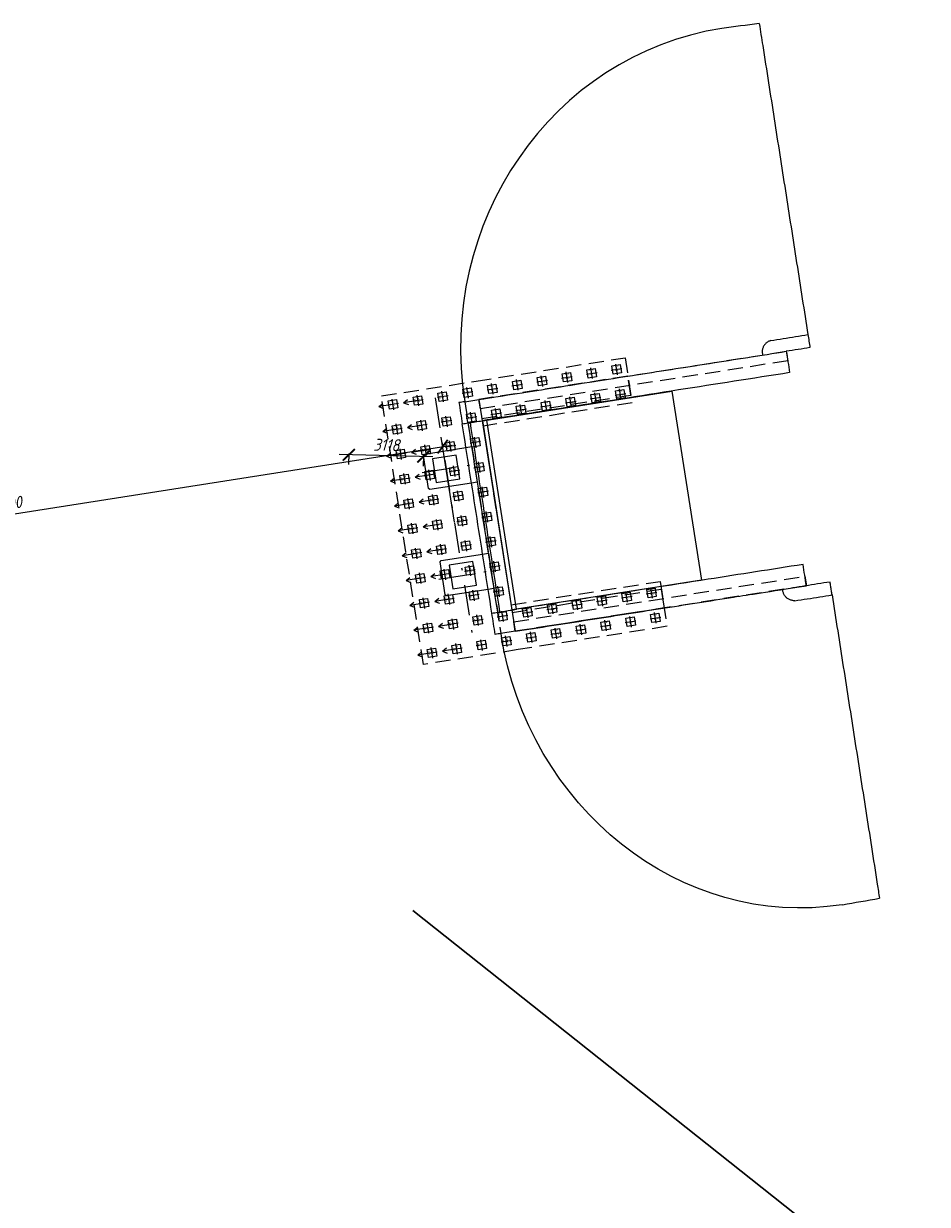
# Model space of a CAD drawing. Header units: metres. Extents: x 1285860 to 1560489, y -721344 to 834863.
# Tile 41 of 256: x 1317551 to 1317589, y 780571 to 780620. Entities that reach past the tile are written whole.
import ezdxf
from ezdxf.enums import TextEntityAlignment as Align

# ---------------------------------------------------------------- set-up
doc = ezdxf.new("R2010")
doc.units = ezdxf.units.M
doc.header["$LTSCALE"] = 0.2
doc.linetypes.add('DASHDOT2', pattern=[12.7, 6.35, -3.175, 0, -3.175])
doc.linetypes.add('HIDDEN2', pattern=[4.7625, 3.175, -1.5875])
doc.layers.get('0').update_dxf_attribs({"lineweight": 35})
for name, color, linetype in [('!OIS-G-stoiki', 90, 'Continuous'), ('!OIS-G-svai', 55, 'Continuous'), ('!OIS-K-zalivka-252', 252, 'Continuous')]:
    doc.layers.add(name, color=color, linetype=linetype)
for name, color, linetype, lineweight in [('!OIS-G-svai-osi', 30, 'DASHDOT2', 18), ('!OIS-K-osi', 30, 'DASHDOT2', 18), ('!OIS-K-razm', 10, 'Continuous', 20), ('!OIS-K-s0.5', 50, 'Continuous', 35)]:
    doc.layers.add(name, color=color, linetype=linetype, lineweight=lineweight)
doc.layers.add('!OIS-K-construct', color=125, linetype='Continuous', plot=False)
doc.styles.add('OIS_Ann', font='simplex.shx', dxfattribs={"width": 0.85, "oblique": 15, "height": 2.5})
doc.styles.add('Simplex', font='simplex.shx', dxfattribs={"width": 0.85, "oblique": 15})
doc.dimstyles.new('M200n', dxfattribs={"dimscale": 0.2, "dimtxt": 2.5, "dimasz": 2.5, "dimexe": 2, "dimexo": 0, "dimgap": 1, "dimtad": 1, "dimdec": 0, "dimlfac": 1000, "dimzin": 1, "dimdsep": 46, "dimtxsty": 'Simplex', "dimblk": 'ARCHTICK', "dimcen": 1.5, "dimdle": 2, "dimclrd": 256, "dimclre": 256, "dimclrt": 256, "dimazin": 0, "dimtfac": 1, "dimtdec": 0, "dimtmove": 0, "dimatfit": 3, "dimfxl": 1, "dimtolj": 1, "dimtzin": 9, "dimlwd": -1, "dimlwe": -1, "dimarcsym": 1})

# ---------------------------------------------------------------- blocks, each defined once
blk = doc.blocks.new('*U148')
at = {"layer": '!OIS-G-svai-osi'}
for p, q in [((0, 0.225), (0, -0.225)), ((0.225, 0), (-0.225, 0))]:
    blk.add_line(p, q, dxfattribs=at)
blk.add_lwpolyline([(-0.175, 0.175), (0.175, 0.175), (0.175, -0.175), (-0.175, -0.175)], close=True)
at = {"layer": '!OIS-K-construct', "style": 'OIS_Ann', "oblique": 15, "width": 0.85}
blk.add_text('ОП ', height=0.05, dxfattribs=at).set_placement((0, 0), align=Align.BOTTOM_RIGHT)
blk.add_text('СВ ', height=0.05, dxfattribs=at).set_placement((0, -0.1), align=Align.TOP_RIGHT)
blk.add_attdef('ОП_N', text='', height=0.05, dxfattribs=at).set_placement((0, 0), align=Align.BOTTOM_LEFT)
blk.add_attdef('СВ_N', text='', height=0.05, dxfattribs=at).set_placement((0, -0.1), align=Align.TOP_LEFT)
blk = doc.blocks.new('*U149')
at = {"layer": '!OIS-G-svai-osi'}
for p, q in [((0, 0.225), (0, -0.225)), ((0.225, 0), (-0.225, 0))]:
    blk.add_line(p, q, dxfattribs=at)
blk.add_lwpolyline([(-0.175, 0.175), (0.175, 0.175), (0.175, -0.175), (-0.175, -0.175)], close=True)
at = {"layer": '!OIS-K-construct', "style": 'OIS_Ann', "oblique": 15, "width": 0.85}
blk.add_text('ОП ', height=0.05, dxfattribs=at).set_placement((0, 0), align=Align.BOTTOM_RIGHT)
blk.add_text('СВ ', height=0.05, dxfattribs=at).set_placement((0, -0.1), align=Align.TOP_RIGHT)
blk.add_attdef('ОП_N', text='', height=0.05, dxfattribs=at).set_placement((0, 0), align=Align.BOTTOM_LEFT)
blk.add_attdef('СВ_N', text='', height=0.05, dxfattribs=at).set_placement((0, -0.1), align=Align.TOP_LEFT)
blk = doc.blocks.new('*U142')
at = {"layer": '!OIS-G-svai-osi'}
for p, q in [((0, 0.225), (0, -0.225)), ((0.225, 0), (-0.225, 0))]:
    blk.add_line(p, q, dxfattribs=at)
blk.add_lwpolyline([(-0.175, 0.175), (0.175, 0.175), (0.175, -0.175), (-0.175, -0.175)], close=True)
at = {"layer": '!OIS-K-construct', "style": 'OIS_Ann', "oblique": 15, "width": 0.85}
blk.add_text('ОП ', height=0.05, dxfattribs=at).set_placement((0, 0), align=Align.BOTTOM_RIGHT)
blk.add_text('СВ ', height=0.05, dxfattribs=at).set_placement((0, -0.1), align=Align.TOP_RIGHT)
blk.add_attdef('ОП_N', text='', height=0.05, dxfattribs=at).set_placement((0, 0), align=Align.BOTTOM_LEFT)
blk.add_attdef('СВ_N', text='', height=0.05, dxfattribs=at).set_placement((0, -0.1), align=Align.TOP_LEFT)
blk = doc.blocks.new('*U143')
at = {"layer": '!OIS-G-svai-osi'}
for p, q in [((0, 0.225), (0, -0.225)), ((0.225, 0), (-0.225, 0))]:
    blk.add_line(p, q, dxfattribs=at)
blk.add_lwpolyline([(-0.175, 0.175), (0.175, 0.175), (0.175, -0.175), (-0.175, -0.175)], close=True)
at = {"layer": '!OIS-K-construct', "style": 'OIS_Ann', "oblique": 15, "width": 0.85}
blk.add_text('ОП ', height=0.05, dxfattribs=at).set_placement((0, 0), align=Align.BOTTOM_RIGHT)
blk.add_text('СВ ', height=0.05, dxfattribs=at).set_placement((0, -0.1), align=Align.TOP_RIGHT)
blk.add_attdef('ОП_N', text='', height=0.05, dxfattribs=at).set_placement((0, 0), align=Align.BOTTOM_LEFT)
blk.add_attdef('СВ_N', text='', height=0.05, dxfattribs=at).set_placement((0, -0.1), align=Align.TOP_LEFT)
blk = doc.blocks.new('*U19')
at = {"layer": '!OIS-G-svai-osi'}
for p, q in [((0, 0.225), (0, -0.225)), ((0.225, 0), (-0.225, 0))]:
    blk.add_line(p, q, dxfattribs=at)
blk.add_lwpolyline([(-0.175, 0.175), (0.175, 0.175), (0.175, -0.175), (-0.175, -0.175)], close=True)
at = {"layer": '!OIS-K-construct', "style": 'OIS_Ann', "oblique": 15, "width": 0.85}
blk.add_text('ОП ', height=0.05, dxfattribs=at).set_placement((0, 0), align=Align.BOTTOM_RIGHT)
blk.add_text('СВ ', height=0.05, dxfattribs=at).set_placement((0, -0.1), align=Align.TOP_RIGHT)
blk.add_attdef('ОП_N', text='', height=0.05, dxfattribs=at).set_placement((0, 0), align=Align.BOTTOM_LEFT)
blk.add_attdef('СВ_N', text='', height=0.05, dxfattribs=at).set_placement((0, -0.1), align=Align.TOP_LEFT)
blk = doc.blocks.new('*U20')
at = {"layer": '!OIS-G-svai-osi'}
for p, q in [((0, 0.225), (0, -0.225)), ((0.225, 0), (-0.225, 0))]:
    blk.add_line(p, q, dxfattribs=at)
blk.add_lwpolyline([(-0.175, 0.175), (0.175, 0.175), (0.175, -0.175), (-0.175, -0.175)], close=True)
at = {"layer": '!OIS-K-construct', "style": 'OIS_Ann', "oblique": 15, "width": 0.85}
blk.add_text('ОП ', height=0.05, dxfattribs=at).set_placement((0, 0), align=Align.BOTTOM_RIGHT)
blk.add_text('СВ ', height=0.05, dxfattribs=at).set_placement((0, -0.1), align=Align.TOP_RIGHT)
blk.add_attdef('ОП_N', text='', height=0.05, dxfattribs=at).set_placement((0, 0), align=Align.BOTTOM_LEFT)
blk.add_attdef('СВ_N', text='', height=0.05, dxfattribs=at).set_placement((0, -0.1), align=Align.TOP_LEFT)
blk = doc.blocks.new('*U21')
at = {"layer": '!OIS-G-svai-osi'}
for p, q in [((0, 0.225), (0, -0.225)), ((0.225, 0), (-0.225, 0))]:
    blk.add_line(p, q, dxfattribs=at)
blk.add_lwpolyline([(-0.175, 0.175), (0.175, 0.175), (0.175, -0.175), (-0.175, -0.175)], close=True)
at = {"layer": '!OIS-K-construct', "style": 'OIS_Ann', "oblique": 15, "width": 0.85}
blk.add_text('ОП ', height=0.05, dxfattribs=at).set_placement((0, 0), align=Align.BOTTOM_RIGHT)
blk.add_text('СВ ', height=0.05, dxfattribs=at).set_placement((0, -0.1), align=Align.TOP_RIGHT)
blk.add_attdef('ОП_N', text='', height=0.05, dxfattribs=at).set_placement((0, 0), align=Align.BOTTOM_LEFT)
blk.add_attdef('СВ_N', text='', height=0.05, dxfattribs=at).set_placement((0, -0.1), align=Align.TOP_LEFT)
blk = doc.blocks.new('*U22')
at = {"layer": '!OIS-G-svai-osi'}
for p, q in [((0, 0.225), (0, -0.225)), ((0.225, 0), (-0.225, 0))]:
    blk.add_line(p, q, dxfattribs=at)
blk.add_lwpolyline([(-0.175, 0.175), (0.175, 0.175), (0.175, -0.175), (-0.175, -0.175)], close=True)
at = {"layer": '!OIS-K-construct', "style": 'OIS_Ann', "oblique": 15, "width": 0.85}
blk.add_text('ОП ', height=0.05, dxfattribs=at).set_placement((0, 0), align=Align.BOTTOM_RIGHT)
blk.add_text('СВ ', height=0.05, dxfattribs=at).set_placement((0, -0.1), align=Align.TOP_RIGHT)
blk.add_attdef('ОП_N', text='', height=0.05, dxfattribs=at).set_placement((0, 0), align=Align.BOTTOM_LEFT)
blk.add_attdef('СВ_N', text='', height=0.05, dxfattribs=at).set_placement((0, -0.1), align=Align.TOP_LEFT)
blk = doc.blocks.new('*U25')
at = {"layer": '!OIS-G-svai-osi'}
for p, q in [((0, 0.225), (0, -0.225)), ((0.225, 0), (-0.225, 0))]:
    blk.add_line(p, q, dxfattribs=at)
blk.add_lwpolyline([(-0.175, 0.175), (0.175, 0.175), (0.175, -0.175), (-0.175, -0.175)], close=True)
at = {"layer": '!OIS-K-construct', "style": 'OIS_Ann', "oblique": 15, "width": 0.85}
blk.add_text('ОП ', height=0.05, dxfattribs=at).set_placement((0, 0), align=Align.BOTTOM_RIGHT)
blk.add_text('СВ ', height=0.05, dxfattribs=at).set_placement((0, -0.1), align=Align.TOP_RIGHT)
blk.add_attdef('ОП_N', text='', height=0.05, dxfattribs=at).set_placement((0, 0), align=Align.BOTTOM_LEFT)
blk.add_attdef('СВ_N', text='', height=0.05, dxfattribs=at).set_placement((0, -0.1), align=Align.TOP_LEFT)
blk = doc.blocks.new('*U26')
at = {"layer": '!OIS-G-svai-osi'}
for p, q in [((0, 0.225), (0, -0.225)), ((0.225, 0), (-0.225, 0))]:
    blk.add_line(p, q, dxfattribs=at)
blk.add_lwpolyline([(-0.175, 0.175), (0.175, 0.175), (0.175, -0.175), (-0.175, -0.175)], close=True)
at = {"layer": '!OIS-K-construct', "style": 'OIS_Ann', "oblique": 15, "width": 0.85}
blk.add_text('ОП ', height=0.05, dxfattribs=at).set_placement((0, 0), align=Align.BOTTOM_RIGHT)
blk.add_text('СВ ', height=0.05, dxfattribs=at).set_placement((0, -0.1), align=Align.TOP_RIGHT)
blk.add_attdef('ОП_N', text='', height=0.05, dxfattribs=at).set_placement((0, 0), align=Align.BOTTOM_LEFT)
blk.add_attdef('СВ_N', text='', height=0.05, dxfattribs=at).set_placement((0, -0.1), align=Align.TOP_LEFT)
blk = doc.blocks.new('*U145')
at = {"layer": '!OIS-G-svai-osi'}
for p, q in [((0, 0.225), (0, -0.225)), ((0.225, 0), (-0.225, 0))]:
    blk.add_line(p, q, dxfattribs=at)
blk.add_lwpolyline([(-0.175, 0.175), (0.175, 0.175), (0.175, -0.175), (-0.175, -0.175)], close=True)
at = {"layer": '!OIS-K-construct', "style": 'OIS_Ann', "oblique": 15, "width": 0.85}
blk.add_text('ОП ', height=0.05, dxfattribs=at).set_placement((0, 0), align=Align.BOTTOM_RIGHT)
blk.add_text('СВ ', height=0.05, dxfattribs=at).set_placement((0, -0.1), align=Align.TOP_RIGHT)
blk.add_attdef('ОП_N', text='', height=0.05, dxfattribs=at).set_placement((0, 0), align=Align.BOTTOM_LEFT)
blk.add_attdef('СВ_N', text='', height=0.05, dxfattribs=at).set_placement((0, -0.1), align=Align.TOP_LEFT)
blk = doc.blocks.new('*U146')
at = {"layer": '!OIS-G-svai-osi'}
for p, q in [((0, 0.225), (0, -0.225)), ((0.225, 0), (-0.225, 0))]:
    blk.add_line(p, q, dxfattribs=at)
blk.add_lwpolyline([(-0.175, 0.175), (0.175, 0.175), (0.175, -0.175), (-0.175, -0.175)], close=True)
at = {"layer": '!OIS-K-construct', "style": 'OIS_Ann', "oblique": 15, "width": 0.85}
blk.add_text('ОП ', height=0.05, dxfattribs=at).set_placement((0, 0), align=Align.BOTTOM_RIGHT)
blk.add_text('СВ ', height=0.05, dxfattribs=at).set_placement((0, -0.1), align=Align.TOP_RIGHT)
blk.add_attdef('ОП_N', text='', height=0.05, dxfattribs=at).set_placement((0, 0), align=Align.BOTTOM_LEFT)
blk.add_attdef('СВ_N', text='', height=0.05, dxfattribs=at).set_placement((0, -0.1), align=Align.TOP_LEFT)
blk = doc.blocks.new('*U27')
at = {"layer": '!OIS-G-svai-osi'}
for p, q in [((0, 0.225), (0, -0.225)), ((0.225, 0), (-0.225, 0))]:
    blk.add_line(p, q, dxfattribs=at)
blk.add_lwpolyline([(-0.175, 0.175), (0.175, 0.175), (0.175, -0.175), (-0.175, -0.175)], close=True)
at = {"layer": '!OIS-K-construct', "style": 'OIS_Ann', "oblique": 15, "width": 0.85}
blk.add_text('ОП ', height=0.05, dxfattribs=at).set_placement((0, 0), align=Align.BOTTOM_RIGHT)
blk.add_text('СВ ', height=0.05, dxfattribs=at).set_placement((0, -0.1), align=Align.TOP_RIGHT)
blk.add_attdef('ОП_N', text='', height=0.05, dxfattribs=at).set_placement((0, 0), align=Align.BOTTOM_LEFT)
blk.add_attdef('СВ_N', text='', height=0.05, dxfattribs=at).set_placement((0, -0.1), align=Align.TOP_LEFT)
blk = doc.blocks.new('*U28')
at = {"layer": '!OIS-G-svai-osi'}
for p, q in [((0, 0.225), (0, -0.225)), ((0.225, 0), (-0.225, 0))]:
    blk.add_line(p, q, dxfattribs=at)
blk.add_lwpolyline([(-0.175, 0.175), (0.175, 0.175), (0.175, -0.175), (-0.175, -0.175)], close=True)
at = {"layer": '!OIS-K-construct', "style": 'OIS_Ann', "oblique": 15, "width": 0.85}
blk.add_text('ОП ', height=0.05, dxfattribs=at).set_placement((0, 0), align=Align.BOTTOM_RIGHT)
blk.add_text('СВ ', height=0.05, dxfattribs=at).set_placement((0, -0.1), align=Align.TOP_RIGHT)
blk.add_attdef('ОП_N', text='', height=0.05, dxfattribs=at).set_placement((0, 0), align=Align.BOTTOM_LEFT)
blk.add_attdef('СВ_N', text='', height=0.05, dxfattribs=at).set_placement((0, -0.1), align=Align.TOP_LEFT)
blk = doc.blocks.new('*U29')
at = {"layer": '!OIS-G-svai-osi'}
for p, q in [((0, 0.225), (0, -0.225)), ((0.225, 0), (-0.225, 0))]:
    blk.add_line(p, q, dxfattribs=at)
blk.add_lwpolyline([(-0.175, 0.175), (0.175, 0.175), (0.175, -0.175), (-0.175, -0.175)], close=True)
at = {"layer": '!OIS-K-construct', "style": 'OIS_Ann', "oblique": 15, "width": 0.85}
blk.add_text('ОП ', height=0.05, dxfattribs=at).set_placement((0, 0), align=Align.BOTTOM_RIGHT)
blk.add_text('СВ ', height=0.05, dxfattribs=at).set_placement((0, -0.1), align=Align.TOP_RIGHT)
blk.add_attdef('ОП_N', text='', height=0.05, dxfattribs=at).set_placement((0, 0), align=Align.BOTTOM_LEFT)
blk.add_attdef('СВ_N', text='', height=0.05, dxfattribs=at).set_placement((0, -0.1), align=Align.TOP_LEFT)
blk = doc.blocks.new('*U30')
at = {"layer": '!OIS-G-svai-osi'}
for p, q in [((0, 0.225), (0, -0.225)), ((0.225, 0), (-0.225, 0))]:
    blk.add_line(p, q, dxfattribs=at)
blk.add_lwpolyline([(-0.175, 0.175), (0.175, 0.175), (0.175, -0.175), (-0.175, -0.175)], close=True)
at = {"layer": '!OIS-K-construct', "style": 'OIS_Ann', "oblique": 15, "width": 0.85}
blk.add_text('ОП ', height=0.05, dxfattribs=at).set_placement((0, 0), align=Align.BOTTOM_RIGHT)
blk.add_text('СВ ', height=0.05, dxfattribs=at).set_placement((0, -0.1), align=Align.TOP_RIGHT)
blk.add_attdef('ОП_N', text='', height=0.05, dxfattribs=at).set_placement((0, 0), align=Align.BOTTOM_LEFT)
blk.add_attdef('СВ_N', text='', height=0.05, dxfattribs=at).set_placement((0, -0.1), align=Align.TOP_LEFT)
blk = doc.blocks.new('*U31')
at = {"layer": '!OIS-G-svai-osi'}
for p, q in [((0, 0.225), (0, -0.225)), ((0.225, 0), (-0.225, 0))]:
    blk.add_line(p, q, dxfattribs=at)
blk.add_lwpolyline([(-0.175, 0.175), (0.175, 0.175), (0.175, -0.175), (-0.175, -0.175)], close=True)
at = {"layer": '!OIS-K-construct', "style": 'OIS_Ann', "oblique": 15, "width": 0.85}
blk.add_text('ОП ', height=0.05, dxfattribs=at).set_placement((0, 0), align=Align.BOTTOM_RIGHT)
blk.add_text('СВ ', height=0.05, dxfattribs=at).set_placement((0, -0.1), align=Align.TOP_RIGHT)
blk.add_attdef('ОП_N', text='', height=0.05, dxfattribs=at).set_placement((0, 0), align=Align.BOTTOM_LEFT)
blk.add_attdef('СВ_N', text='', height=0.05, dxfattribs=at).set_placement((0, -0.1), align=Align.TOP_LEFT)
blk = doc.blocks.new('*U32')
at = {"layer": '!OIS-G-svai-osi'}
for p, q in [((0, 0.225), (0, -0.225)), ((0.225, 0), (-0.225, 0))]:
    blk.add_line(p, q, dxfattribs=at)
blk.add_lwpolyline([(-0.175, 0.175), (0.175, 0.175), (0.175, -0.175), (-0.175, -0.175)], close=True)
at = {"layer": '!OIS-K-construct', "style": 'OIS_Ann', "oblique": 15, "width": 0.85}
blk.add_text('ОП ', height=0.05, dxfattribs=at).set_placement((0, 0), align=Align.BOTTOM_RIGHT)
blk.add_text('СВ ', height=0.05, dxfattribs=at).set_placement((0, -0.1), align=Align.TOP_RIGHT)
blk.add_attdef('ОП_N', text='', height=0.05, dxfattribs=at).set_placement((0, 0), align=Align.BOTTOM_LEFT)
blk.add_attdef('СВ_N', text='', height=0.05, dxfattribs=at).set_placement((0, -0.1), align=Align.TOP_LEFT)
blk = doc.blocks.new('*U33')
at = {"layer": '!OIS-G-svai-osi'}
for p, q in [((0, 0.225), (0, -0.225)), ((0.225, 0), (-0.225, 0))]:
    blk.add_line(p, q, dxfattribs=at)
blk.add_lwpolyline([(-0.175, 0.175), (0.175, 0.175), (0.175, -0.175), (-0.175, -0.175)], close=True)
at = {"layer": '!OIS-K-construct', "style": 'OIS_Ann', "oblique": 15, "width": 0.85}
blk.add_text('ОП ', height=0.05, dxfattribs=at).set_placement((0, 0), align=Align.BOTTOM_RIGHT)
blk.add_text('СВ ', height=0.05, dxfattribs=at).set_placement((0, -0.1), align=Align.TOP_RIGHT)
blk.add_attdef('ОП_N', text='', height=0.05, dxfattribs=at).set_placement((0, 0), align=Align.BOTTOM_LEFT)
blk.add_attdef('СВ_N', text='', height=0.05, dxfattribs=at).set_placement((0, -0.1), align=Align.TOP_LEFT)
blk = doc.blocks.new('*U34')
at = {"layer": '!OIS-G-svai-osi'}
for p, q in [((0, 0.225), (0, -0.225)), ((0.225, 0), (-0.225, 0))]:
    blk.add_line(p, q, dxfattribs=at)
blk.add_lwpolyline([(-0.175, 0.175), (0.175, 0.175), (0.175, -0.175), (-0.175, -0.175)], close=True)
at = {"layer": '!OIS-K-construct', "style": 'OIS_Ann', "oblique": 15, "width": 0.85}
blk.add_text('ОП ', height=0.05, dxfattribs=at).set_placement((0, 0), align=Align.BOTTOM_RIGHT)
blk.add_text('СВ ', height=0.05, dxfattribs=at).set_placement((0, -0.1), align=Align.TOP_RIGHT)
blk.add_attdef('ОП_N', text='', height=0.05, dxfattribs=at).set_placement((0, 0), align=Align.BOTTOM_LEFT)
blk.add_attdef('СВ_N', text='', height=0.05, dxfattribs=at).set_placement((0, -0.1), align=Align.TOP_LEFT)
blk = doc.blocks.new('*U147')
at = {"layer": '!OIS-G-svai-osi'}
for p, q in [((0, 0.225), (0, -0.225)), ((0.225, 0), (-0.225, 0))]:
    blk.add_line(p, q, dxfattribs=at)
blk.add_lwpolyline([(-0.175, 0.175), (0.175, 0.175), (0.175, -0.175), (-0.175, -0.175)], close=True)
at = {"layer": '!OIS-K-construct', "style": 'OIS_Ann', "oblique": 15, "width": 0.85}
blk.add_text('ОП ', height=0.05, dxfattribs=at).set_placement((0, 0), align=Align.BOTTOM_RIGHT)
blk.add_text('СВ ', height=0.05, dxfattribs=at).set_placement((0, -0.1), align=Align.TOP_RIGHT)
blk.add_attdef('ОП_N', text='', height=0.05, dxfattribs=at).set_placement((0, 0), align=Align.BOTTOM_LEFT)
blk.add_attdef('СВ_N', text='', height=0.05, dxfattribs=at).set_placement((0, -0.1), align=Align.TOP_LEFT)
blk = doc.blocks.new('*U144')
at = {"layer": '!OIS-G-svai-osi'}
for p, q in [((0, 0.225), (0, -0.225)), ((0.225, 0), (-0.225, 0))]:
    blk.add_line(p, q, dxfattribs=at)
blk.add_lwpolyline([(-0.175, 0.175), (0.175, 0.175), (0.175, -0.175), (-0.175, -0.175)], close=True)
at = {"layer": '!OIS-K-construct', "style": 'OIS_Ann', "oblique": 15, "width": 0.85}
blk.add_text('ОП ', height=0.05, dxfattribs=at).set_placement((0, 0), align=Align.BOTTOM_RIGHT)
blk.add_text('СВ ', height=0.05, dxfattribs=at).set_placement((0, -0.1), align=Align.TOP_RIGHT)
blk.add_attdef('ОП_N', text='', height=0.05, dxfattribs=at).set_placement((0, 0), align=Align.BOTTOM_LEFT)
blk.add_attdef('СВ_N', text='', height=0.05, dxfattribs=at).set_placement((0, -0.1), align=Align.TOP_LEFT)
blk = doc.blocks.new('*U23')
at = {"layer": '!OIS-G-svai-osi'}
for p, q in [((0, 0.225), (0, -0.225)), ((0.225, 0), (-0.225, 0))]:
    blk.add_line(p, q, dxfattribs=at)
blk.add_lwpolyline([(-0.175, 0.175), (0.175, 0.175), (0.175, -0.175), (-0.175, -0.175)], close=True)
at = {"layer": '!OIS-K-construct', "style": 'OIS_Ann', "oblique": 15, "width": 0.85}
blk.add_text('ОП ', height=0.05, dxfattribs=at).set_placement((0, 0), align=Align.BOTTOM_RIGHT)
blk.add_text('СВ ', height=0.05, dxfattribs=at).set_placement((0, -0.1), align=Align.TOP_RIGHT)
blk.add_attdef('ОП_N', text='', height=0.05, dxfattribs=at).set_placement((0, 0), align=Align.BOTTOM_LEFT)
blk.add_attdef('СВ_N', text='', height=0.05, dxfattribs=at).set_placement((0, -0.1), align=Align.TOP_LEFT)
blk = doc.blocks.new('*U24')
at = {"layer": '!OIS-G-svai-osi'}
for p, q in [((0, 0.225), (0, -0.225)), ((0.225, 0), (-0.225, 0))]:
    blk.add_line(p, q, dxfattribs=at)
blk.add_lwpolyline([(-0.175, 0.175), (0.175, 0.175), (0.175, -0.175), (-0.175, -0.175)], close=True)
at = {"layer": '!OIS-K-construct', "style": 'OIS_Ann', "oblique": 15, "width": 0.85}
blk.add_text('ОП ', height=0.05, dxfattribs=at).set_placement((0, 0), align=Align.BOTTOM_RIGHT)
blk.add_text('СВ ', height=0.05, dxfattribs=at).set_placement((0, -0.1), align=Align.TOP_RIGHT)
blk.add_attdef('ОП_N', text='', height=0.05, dxfattribs=at).set_placement((0, 0), align=Align.BOTTOM_LEFT)
blk.add_attdef('СВ_N', text='', height=0.05, dxfattribs=at).set_placement((0, -0.1), align=Align.TOP_LEFT)
blk = doc.blocks.new('A$Cf9e7e406')
at = {"layer": '!OIS-K-s0.5', "linetype": 'HIDDEN2', "lineweight": 0}
blk.add_lwpolyline([(-3.775, 0), (3.775, 0), (3.775, 6.3), (5.675, 6.3), (5.675, 0), (5.675, 0), (5.675, -4), (-5.675, -4), (-5.675, 0), (-5.675, 6.3), (-3.775, 6.3)], close=True, dxfattribs=at)
at = {"layer": '!OIS-G-svai', "rotation": 270.000000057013}
for name, p in [('*U24', (-5.25, 5.875)), ('*U23', (-4.2, 5.875)), ('*U28', (4.2, 5.875)), ('*U27', (5.25, 5.875)), ('*U144', (-5.25, 4.825)), ('*U147', (-4.2, 4.825)), ('*U146', (4.2, 4.825)), ('*U145', (5.25, 4.825)), ('*U144', (-5.25, 3.775)), ('*U147', (-4.2, 3.775)), ('*U146', (4.2, 3.775)), ('*U145', (5.25, 3.775)), ('*U34', (-5.25, 2.725)), ('*U33', (-4.2, 2.725)), ('*U26', (4.2, 2.725)), ('*U25', (5.25, 2.725)), ('*U32', (-5.25, 1.675)), ('*U31', (-4.2, 1.675)), ('*U22', (4.2, 1.675)), ('*U21', (5.25, 1.675)), ('*U30', (-5.25, 0.625)), ('*U29', (-4.2, 0.625)), ('*U20', (4.2, 0.625)), ('*U19', (5.25, 0.625))]:
    blk.add_blockref(name, p, dxfattribs=at).add_auto_attribs({'ОП_N': '01', 'СВ_N': '01'})
at = {"layer": '!OIS-G-svai'}
for name, p in [('*U143', (-5.25, -0.425)), ('*U143', (-4.2, -0.425)), ('*U143', (-3.15, -0.425)), ('*U143', (-2.1, -0.425)), ('*U143', (-1.05, -0.425)), ('*U143', (0, -0.425)), ('*U143', (1.05, -0.425)), ('*U143', (2.1, -0.425)), ('*U143', (3.15, -0.425)), ('*U143', (4.2, -0.425)), ('*U143', (5.25, -0.425)), ('*U142', (-5.25, -1.475)), ('*U142', (-4.2, -1.475)), ('*U142', (-3.15, -1.475)), ('*U142', (-2.1, -1.475)), ('*U142', (-1.05, -1.475)), ('*U142', (0, -1.475)), ('*U142', (1.05, -1.475)), ('*U142', (2.1, -1.475)), ('*U142', (3.15, -1.475)), ('*U142', (4.2, -1.475)), ('*U142', (5.25, -1.475)), ('*U149', (-5.25, -2.525)), ('*U149', (-4.2, -2.525)), ('*U149', (-3.15, -2.525)), ('*U149', (-2.1, -2.525)), ('*U149', (-1.05, -2.525)), ('*U149', (0, -2.525)), ('*U149', (1.05, -2.525)), ('*U149', (2.1, -2.525)), ('*U149', (3.15, -2.525)), ('*U149', (4.2, -2.525)), ('*U149', (5.25, -2.525)), ('*U148', (-5.25, -3.575)), ('*U148', (-4.2, -3.575)), ('*U148', (-3.15, -3.575)), ('*U148', (-2.1, -3.575)), ('*U148', (-1.05, -3.575)), ('*U148', (0, -3.575)), ('*U148', (1.05, -3.575)), ('*U148', (2.1, -3.575)), ('*U148', (3.15, -3.575)), ('*U148', (4.2, -3.575)), ('*U148', (5.25, -3.575))]:
    blk.add_blockref(name, p, dxfattribs=at).add_auto_attribs({'ОП_N': '01', 'СВ_N': '01'})
blk = doc.blocks.new('устой')
at = {"layer": '!OIS-G-stoiki'}
for points in [[(-0.955, 3), (0.8, 3), (0.85, 2.95), (0.85, 1.55), (0.8, 1.5), (-0.955, 1.5)], [(-0.955, -1.5), (0.8, -1.5), (0.85, -1.55), (0.85, -2.95), (0.8, -3), (-0.955, -3)]]:
    blk.add_lwpolyline(points, dxfattribs=at)
for points in [[(-0.5, 2.75), (-0.5, 1.75), (0.5, 1.75), (0.5, 2.75)], [(-0.5, -1.75), (-0.5, -2.75), (0.5, -2.75), (0.5, -1.75)]]:
    blk.add_lwpolyline(points, close=True, dxfattribs=at)
at = {"layer": '!OIS-K-osi'}
for p, q in [((1.017, 2.25), (-1.2, 2.25)), ((1.017, -2.25), (-1.2, -2.25))]:
    blk.add_line(p, q, dxfattribs=at)
blk.add_lwpolyline([(0, -5.25), (0, 5.25)], dxfattribs=at)
at = {"layer": '!OIS-K-razm', "color": 90}
for points in [[(-1.2, -4.9), (-1.8, -4.9), (-1.8, 4.9), (-1.2, 4.9)], [(-1.8, 4), (-2, 4), (-2, -4), (-1.8, -4)]]:
    blk.add_lwpolyline(points, dxfattribs=at)
at = {"layer": '!OIS-K-razm'}
blk.add_lwpolyline([(-1.82, 4), (-1.82, -4), (-9.82, -4), (-9.82, 4)], close=True, dxfattribs=at)
at = {"color": 10}
for points in [[(0.725, 5.25), (1.327, 5.25)], [(1.327, 5.25), (1.143, 5.356)], [(1.327, 5.25), (1.143, 5.144)], [(1.775, 5.25), (2.377, 5.25)], [(2.377, 5.25), (2.193, 5.356)], [(2.377, 5.25), (2.193, 5.144)], [(0.725, 4.2), (1.327, 4.2)], [(1.327, 4.2), (1.143, 4.306)], [(1.327, 4.2), (1.143, 4.094)], [(1.775, 4.2), (2.377, 4.2)], [(2.377, 4.2), (2.193, 4.306)], [(2.377, 4.2), (2.193, 4.094)], [(0.725, 3.15), (1.327, 3.15)], [(1.327, 3.15), (1.143, 3.256)], [(1.327, 3.15), (1.143, 3.044)], [(1.775, 3.15), (2.377, 3.15)], [(2.377, 3.15), (2.193, 3.256)], [(2.377, 3.15), (2.193, 3.044)], [(0.725, 2.1), (1.327, 2.1)], [(1.327, 2.1), (1.143, 2.206)], [(1.327, 2.1), (1.143, 1.994)], [(1.775, 2.1), (2.377, 2.1)], [(2.377, 2.1), (2.193, 2.206)], [(2.377, 2.1), (2.193, 1.994)], [(0.725, 1.05), (1.327, 1.05)], [(1.327, 1.05), (1.143, 1.156)], [(1.327, 1.05), (1.143, 0.944)], [(1.775, 1.05), (2.377, 1.05)], [(2.377, 1.05), (2.193, 1.156)], [(2.377, 1.05), (2.193, 0.944)], [(0.725, 0), (1.327, 0)], [(1.327, 0), (1.143, 0.106)], [(1.327, 0), (1.143, -0.106)], [(1.775, 0), (2.377, 0)], [(2.377, 0), (2.193, 0.106)], [(2.377, 0), (2.193, -0.106)], [(1.327, -1.05), (1.143, -0.944)], [(2.377, -1.05), (2.193, -0.944)], [(0.725, -1.05), (1.327, -1.05)], [(1.327, -1.05), (1.143, -1.156)], [(1.775, -1.05), (2.377, -1.05)], [(2.377, -1.05), (2.193, -1.156)], [(0.725, -2.1), (1.327, -2.1)], [(1.327, -2.1), (1.143, -1.994)], [(1.327, -2.1), (1.143, -2.206)], [(1.775, -2.1), (2.377, -2.1)], [(2.377, -2.1), (2.193, -1.994)], [(2.377, -2.1), (2.193, -2.206)], [(0.725, -3.15), (1.327, -3.15)], [(1.327, -3.15), (1.143, -3.044)], [(1.327, -3.15), (1.143, -3.256)], [(1.775, -3.15), (2.377, -3.15)], [(2.377, -3.15), (2.193, -3.044)], [(2.377, -3.15), (2.193, -3.256)], [(0.725, -4.2), (1.327, -4.2)], [(1.327, -4.2), (1.143, -4.094)], [(1.327, -4.2), (1.143, -4.306)], [(1.775, -4.2), (2.377, -4.2)], [(2.377, -4.2), (2.193, -4.094)], [(2.377, -4.2), (2.193, -4.306)], [(0.725, -5.25), (1.327, -5.25)], [(1.327, -5.25), (1.143, -5.144)], [(1.327, -5.25), (1.143, -5.356)], [(1.775, -5.25), (2.377, -5.25)], [(2.377, -5.25), (2.193, -5.144)], [(2.377, -5.25), (2.193, -5.356)]]:
    blk.add_lwpolyline(points, dxfattribs=at)
at = {"color": 10, "linetype": 'HIDDEN2'}
for points in [[(-1.8, 4.1), (-8.1, 4.1), (-8.1, 4.9), (-1.8, 4.9)], [(-1.2, -4.9), (-1.2, 4.9)], [(-0.955, 1.5), (-1.2, 1.5), (-1.2, 3), (-0.955, 3)], [(-0.955, -3), (-1.2, -3), (-1.2, -1.5), (-0.955, -1.5)], [(-1.8, -4.1), (-8.1, -4.1), (-8.1, -4.9), (-1.8, -4.9)]]:
    blk.add_lwpolyline(points, dxfattribs=at)
at = {"color": 90, "linetype": 'Continuous', "lineweight": 0}
for points in [[(-1.2, 4.9), (-1.118, 4.9), (-1.037, 4.9), (-0.955, 4.9)], [(-0.955, 4.9), (-0.955, 4.6), (-0.955, 4.3), (-0.955, 4)], [(-1.2, 4), (-1.4, 4), (-1.6, 4), (-1.8, 4)], [(-0.955, 4), (-1.037, 4), (-1.118, 4), (-1.2, 4)], [(-1.2, -4), (-1.4, -4), (-1.6, -4), (-1.8, -4)], [(-0.955, -4), (-1.037, -4), (-1.118, -4), (-1.2, -4)], [(-0.955, -4.9), (-0.955, -4.6), (-0.955, -4.3), (-0.955, -4)], [(-1.2, -4.9), (-1.118, -4.9), (-1.037, -4.9), (-0.955, -4.9)]]:
    blk.add_open_spline(points, degree=3, dxfattribs=at)
for points, knots in [([(-1.285, -4), (-1.285, -3.333), (-1.285, -2.667), (-1.285, -1.333), (-1.285, -0.667), (-1.285, 0), (-1.285, 0.667), (-1.285, 1.333), (-1.285, 2.667), (-1.285, 3.333), (-1.285, 4)], [0, 0, 0, 0, 2.000347, 2.000347, 4.00069, 4.00069, 4.00069, 6.001037, 6.001037, 8.00138, 8.00138, 8.00138, 8.00138]), ([(-1.205, 4), (-1.205, 3.333), (-1.205, 2.667), (-1.205, 1.333), (-1.205, 0.667), (-1.205, 0), (-1.205, -0.667), (-1.205, -1.333), (-1.205, -2.667), (-1.205, -3.333), (-1.205, -4)], [0, 0, 0, 0, 2.000433, 2.000433, 4.000689, 4.000689, 4.000689, 6.001122, 6.001122, 8.001379, 8.001379, 8.001379, 8.001379]), ([(-0.955, 4), (-0.955, 2.667), (-0.955, 1.333), (-0.955, 0), (-0.955, -1.333), (-0.955, -2.667), (-0.955, -4)], [0, 0, 0, 0, 4.000688, 4.000688, 4.000688, 8.001376, 8.001376, 8.001376, 8.001376])]:
    blk.add_open_spline(points, degree=3, knots=knots, dxfattribs=at)
at = {"layer": '!OIS-K-razm', "rotation": 90}
blk.add_blockref('A$Cf9e7e406', (-1.8, 0), dxfattribs=at)
blk = doc.blocks.new('_ArchTick')
at = {"color": 0, "linetype": 'ByBlock', "const_width": 0.15}
blk.add_lwpolyline([(-0.5, -0.5), (0.5, 0.5)], dxfattribs=at)
blk = doc.blocks.new('*D67')
at = {"layer": '!OIS-K-construct', "transparency": 16777216}
for p, q in [((1317569.181, 780599.391), (1317568.626, 780602.936)), ((1317531.737, 780596.758), (1317569.083, 780602.603)), ((1317532.626, 780593.671), (1317532.071, 780597.216))]:
    blk.add_line(p, q, dxfattribs=at)
at = {"layer": 'Defpoints', "color": 0, "transparency": 16777216}
for p in [(1317568.688, 780602.541), (1317569.181, 780599.391), (1317532.626, 780593.671)]:
    blk.add_point(p, dxfattribs=at)
at = {"layer": '!OIS-K-construct', "transparency": 16777216, "xscale": 0.5, "yscale": 0.5, "zscale": 0.5}
for p, rotation in [((1317568.688, 780602.541), 8.894462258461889), ((1317532.133, 780596.82), 188.8944622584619)]:
    blk.add_blockref('_ArchTick', p, dxfattribs=dict(at, rotation=rotation))
at = {"layer": '!OIS-K-construct', "transparency": 16777216, "insert": (1317550.341, 780600.125), "char_height": 0.5, "attachment_point": 5, "rotation": 8.8945, "style": 'Simplex'}
blk.add_mtext('\\A1;37000', dxfattribs=at)
blk = doc.blocks.new('*D69')
at = {"layer": '!OIS-K-construct', "transparency": 16777216}
for p, q in [((1317568.283, 780602.114), (1317564.366, 780602.207)), ((1317564.767, 780602.248), (1317564.757, 780601.798)), ((1317567.885, 780602.174), (1317567.874, 780601.724))]:
    blk.add_line(p, q, dxfattribs=at)
at = {"layer": 'Defpoints', "color": 0, "transparency": 16777216}
for p in [(1317564.766, 780602.198), (1317564.767, 780602.248), (1317567.885, 780602.174)]:
    blk.add_point(p, dxfattribs=at)
at = {"layer": '!OIS-K-construct', "transparency": 16777216, "xscale": 0.5, "yscale": 0.5, "zscale": 0.5}
for p, rotation in [((1317564.766, 780602.198), 178.6422651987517), ((1317567.883, 780602.124), 358.6422651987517)]:
    blk.add_blockref('_ArchTick', p, dxfattribs=dict(at, rotation=rotation))
at = {"layer": '!OIS-K-construct', "transparency": 16777216, "insert": (1317566.336, 780602.611), "char_height": 0.5, "attachment_point": 5, "rotation": 358.6423, "style": 'Simplex'}
blk.add_mtext('\\A1;3118', dxfattribs=at)

msp = doc.modelspace()

# ---------------------------------------------------------------- linework, layer by layer
at = {"layer": '!OIS-K-razm', "color": 90}
for points, knots in [([(1317570.2013, 780604.5107), (1317571.2714, 780604.6782), (1317572.3415, 780604.8456), (1317574.4818, 780605.1806), (1317575.5519, 780605.3481), (1317577.6921, 780605.683), (1317578.7622, 780605.8505), (1317580.9025, 780606.1854), (1317581.9726, 780606.3529), (1317583.0427, 780606.5203)], [0.0100007, 0.0100007, 0.0100007, 0.0100007, 3.2596881, 3.2596881, 6.5093687, 6.5093687, 9.759056, 9.759056, 13.0087537, 13.0087537, 13.0087537, 13.0087537]), ([(1317583.1819, 780605.6312), (1317581.6361, 780605.3893), (1317578.455, 780604.8914), (1317574.1746, 780604.2216), (1317571.4399, 780603.7936), (1317570.3404, 780603.6215)], [30.7163118, 30.7163118, 30.7163118, 30.7163118, 35.4104919, 40.3764166, 43.7150636, 43.7150636, 43.7150636, 43.7150636]), ([(1317583.7425, 780597.6215), (1317582.4222, 780597.4149), (1317579.4665, 780596.9524), (1317575.4115, 780596.3178), (1317572.6768, 780595.8898), (1317571.5773, 780595.7177)], [31.4008487, 31.4008487, 31.4008487, 31.4008487, 35.4105175, 40.3764499, 43.7150693, 43.7150693, 43.7150693, 43.7150693]), ([(1317571.7165, 780594.8285), (1317572.7303, 780594.9872), (1317573.7441, 780595.1459), (1317575.7716, 780595.4632), (1317576.7854, 780595.6218), (1317578.8129, 780595.9391), (1317579.8267, 780596.0978), (1317581.525, 780596.3635), (1317582.2095, 780596.4707), (1317583.8817, 780596.7324)], [0.0100007, 0.0100007, 0.0100007, 0.0100007, 3.0885689, 3.0885689, 6.1671128, 6.1671128, 9.2456583, 9.2456583, 11.3245278, 11.3245278, 11.3245278, 11.3245278])]:
    msp.add_open_spline(points, degree=3, knots=knots, dxfattribs=at)
for points in [[(1317583.0427, 780606.5203), (1317583.0891, 780606.224), (1317583.1355, 780605.9276), (1317583.1819, 780605.6312)], [(1317583.8817, 780596.7324), (1317583.8353, 780597.0288), (1317583.7889, 780597.3251), (1317583.7425, 780597.6215)]]:
    msp.add_open_spline(points, degree=3, dxfattribs=at)
at = {"layer": '!OIS-K-s0.5', "color": 10, "linetype": 'HIDDEN2', "lineweight": 0}
for points in [[(1317570.2013, 780604.5107), (1317583.0427, 780606.5203), (1317583.1045, 780606.1252), (1317570.2631, 780604.1155)], [(1317571.6547, 780595.2237), (1317583.8199, 780597.1276), (1317583.8817, 780596.7324), (1317571.7165, 780594.8285)]]:
    msp.add_lwpolyline(points, close=True, dxfattribs=at)
at = {"layer": '!OIS-K-zalivka-252'}
msp.add_ellipse((1317582.4781, 780606.432), major_axis=(-2.0927, 13.5787), ratio=0.9481218, start_param=0.0028887, end_param=1.572673, dxfattribs=at)
at = {"layer": '!OIS-K-zalivka-252', "extrusion": (0, 0, -1)}
msp.add_ellipse((1317583.3171, 780596.644), major_axis=(2.1014, -13.2262), ratio=0.9215758, start_param=0.0028887, end_param=1.5721707, dxfattribs=at)
at = {"layer": '!OIS-K-zalivka-252'}
for points in [[(1317581.9133, 780620.2047), (1317581.3935, 780620.1384), (1317580.8737, 780620.0721), (1317580.3539, 780620.0058)], [(1317582.3939, 780606.9705), (1317582.5663, 780606.9978), (1317582.9112, 780607.0525), (1317583.4286, 780607.1345), (1317583.7735, 780607.1891), (1317583.9459, 780607.2165)], [(1317583.9459, 780607.2165), (1317583.9742, 780607.036), (1317584.0024, 780606.8555), (1317584.0307, 780606.675)], [(1317582.3939, 780606.9705), (1317582.3749, 780606.9648), (1317582.3376, 780606.9514), (1317582.2842, 780606.9255), (1317582.2338, 780606.8936), (1317582.1878, 780606.8559), (1317582.1468, 780606.8128), (1317582.1114, 780606.765), (1317582.0821, 780606.7133), (1317582.0594, 780606.6583), (1317582.0437, 780606.601), (1317582.0352, 780606.5421), (1317582.0343, 780606.4826), (1317582.0406, 780606.4235), (1317582.0493, 780606.3848), (1317582.0547, 780606.3657)], [(1317584.0307, 780606.675), (1317583.7014, 780606.6234), (1317583.372, 780606.5719), (1317583.0427, 780606.5203)], [(1317584.8697, 780596.887), (1317584.6972, 780596.86), (1317584.3522, 780596.806), (1317583.8346, 780596.725), (1317583.4896, 780596.671), (1317583.3171, 780596.644)], [(1317584.9544, 780596.3456), (1317584.945, 780596.4058), (1317584.9262, 780596.5261), (1317584.8979, 780596.7065), (1317584.8791, 780596.8268), (1317584.8697, 780596.887)], [(1317583.4014, 780596.1057), (1317583.3816, 780596.1053), (1317583.342, 780596.1066), (1317583.2832, 780596.115), (1317583.2255, 780596.1299), (1317583.1702, 780596.1518), (1317583.118, 780596.1803), (1317583.0697, 780596.2149), (1317583.026, 780596.2552), (1317582.9875, 780596.3006), (1317582.955, 780596.3504), (1317582.929, 780596.4039), (1317582.91, 780596.4603), (1317582.8979, 780596.5185), (1317582.8944, 780596.558), (1317582.8937, 780596.5777)], [(1317583.4014, 780596.1057), (1317583.5739, 780596.1323), (1317583.9191, 780596.1856), (1317584.4367, 780596.2656), (1317584.7818, 780596.319), (1317584.9544, 780596.3456)], [(1317585.3878, 780583.413), (1317585.9039, 780583.5027), (1317586.42, 780583.5925), (1317586.9362, 780583.6822)]]:
    msp.add_open_spline(points, degree=3, dxfattribs=at)
for points, knots in [([(1317581.9133, 780620.2047), (1317581.9612, 780619.8988), (1317582.0898, 780619.0767), (1317582.3012, 780617.726), (1317582.5349, 780616.2327), (1317582.7704, 780614.7279), (1317583.0054, 780613.2262), (1317583.2406, 780611.7236), (1317583.4757, 780610.2213), (1317583.7108, 780608.7189), (1317583.8676, 780607.7173), (1317583.9459, 780607.2165)], [25.2319054, 25.2319054, 25.2319054, 25.2319054, 26.2716189, 28.0230602, 29.7745014, 31.5259427, 33.2773839, 35.0288252, 36.7802665, 38.5317077, 40.283149, 40.283149, 40.283149, 40.283149]), ([(1317584.9544, 780596.3456), (1317585.0328, 780595.8448), (1317585.1895, 780594.8432), (1317585.4246, 780593.3408), (1317585.6597, 780591.8385), (1317585.8949, 780590.3359), (1317586.1299, 780588.8342), (1317586.3654, 780587.3294), (1317586.5991, 780585.8361), (1317586.7934, 780584.5948), (1317586.9052, 780583.8801), (1317586.9362, 780583.6822)], [-40.2831142, -40.2831142, -40.2831142, -40.2831142, -38.5316745, -36.7802347, -35.028795, -33.2773552, -31.5259155, -29.7744757, -28.023036, -26.2715962, -25.5996857, -25.5996857, -25.5996857, -25.5996857])]:
    msp.add_open_spline(points, degree=3, knots=knots, dxfattribs=at)
at = {"layer": 'Defpoints', "color": 250, "lineweight": 30}
msp.add_lwpolyline([(1318450.169, 779882.7466), (1317567.4469, 780583.1673)], dxfattribs=at)

# ---------------------------------------------------------------- block references
at = {"layer": '!OIS-K-razm', "rotation": 188.8944622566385}
msp.add_blockref('устой', (1317569.1805, 780599.3913), dxfattribs=at)

# ---------------------------------------------------------------- dimensions: what is measured, and where the dimension line sits
at = {"layer": '!OIS-K-construct'}
for p1, p2, distance, picture, middle in [((1317532.6255, 780593.6706), (1317569.1805, 780599.3913), 3.1881, '*D67', (1317550.3405, 780600.1253)), ((1317567.8846, 780602.1744), (1317564.7674, 780602.2483), 0.0505, '*D69', (1317566.3355, 780602.6108))]:
    dim = msp.add_aligned_dim(p1=p1, p2=p2, distance=distance, dimstyle='M200n', dxfattribs=at)
    dim.commit()
    dim.dimension.update_dxf_attribs({"geometry": picture, "text_midpoint": middle})

doc.saveas('drawing.dxf')
